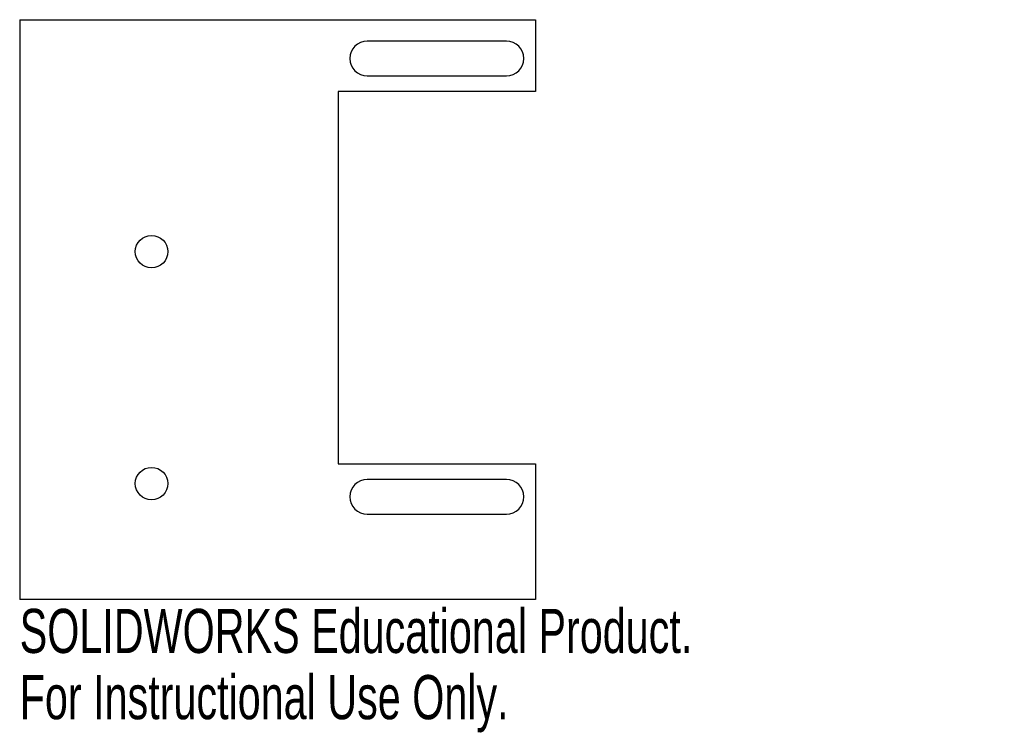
# Model space of a CAD drawing. Header units: inches. Extents: x 0 to 4.25, y -0.58 to 2.5.
import ezdxf

# ---------------------------------------------------------------- set-up
doc = ezdxf.new("R2010")
doc.units = ezdxf.units.IN
doc.header["$MEASUREMENT"] = 0
doc.styles.add('SLDTEXTSTYLE0', font='TXT', dxfattribs={"width": 0.7})

msp = doc.modelspace()

# ---------------------------------------------------------------- linework, layer by layer
at = {"color": 7, "linetype": 'Continuous', "lineweight": 25}
for p, q in [((0, 2.5), (2.2241, 2.5)), ((0, 2.5), (0, 0)), ((2.2241, 2.5), (2.2241, 2.1911)), ((2.0991, 2.4077), (1.4991, 2.4077)), ((1.4991, 2.2577), (2.0991, 2.2577)), ((2.2241, 2.1911), (1.3741, 2.1911)), ((1.3741, 2.1911), (1.3741, 0.5845)), ((1.3741, 0.5845), (2.2241, 0.5845)), ((2.2241, 0.5845), (2.2241, 0)), ((2.0991, 0.5179), (1.4991, 0.5179)), ((1.4991, 0.3679), (2.0991, 0.3679)), ((2.2241, 0), (0, 0))]:
    msp.add_line(p, q, dxfattribs=at)
for centre in [(0.5687, 1.5), (0.5687, 0.5)]:
    msp.add_circle(centre, 0.07, dxfattribs=at)
for centre, start, end in [((1.4991, 2.3327), 90, 270), ((2.0991, 2.3327), 270, 90), ((1.4991, 0.4429), 90, 270), ((2.0991, 0.4429), 270, 90)]:
    msp.add_arc(centre, 0.075, start, end, dxfattribs=at)

# ---------------------------------------------------------------- texts
at = {"color": 7, "linetype": 'Continuous', "char_height": 0.1903, "attachment_point": 1, "style": 'SLDTEXTSTYLE0'}
for s, insert in [('SOLIDWORKS Educational Product.', (0, -0.0401)), ('For Instructional Use Only.', (0, -0.3256))]:
    msp.add_mtext(s, dxfattribs=dict(at, insert=insert))

doc.saveas('drawing.dxf')
